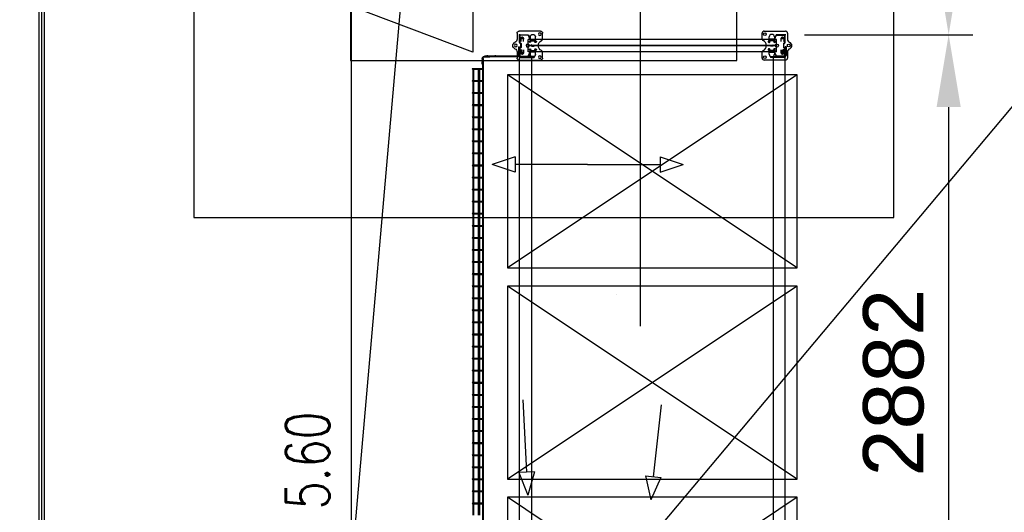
# Model space of a CAD drawing. Extents: x 34560 to 100229, y -303284 to -152113.
# Tile 19 of 74: x 80518 to 84597, y -287995 to -285955. Entities that reach past the tile are written whole.
import ezdxf
from ezdxf import colors
from ezdxf.entities.mleader import LeaderData, LeaderLine
from ezdxf.enums import TextEntityAlignment as Align
from ezdxf.math import Vec2, Vec3

# ---------------------------------------------------------------- set-up
doc = ezdxf.new("R2010")
doc.units = 0
doc.header["$LTSCALE"] = 100
doc.header["$PDMODE"] = 1
for name, pattern in [('A__G__-_-_RA_-A-$0$STRICHPUNKT', [25.4, 12.7, -6.35, 0, -6.35]), ('A_AGEG-_-____-A-$0$PUNKT2', [3.175, 0, -3.175]), ('A_AGEG-_-____-A-$0$VERDECKT', [9.525, 6.35, -3.175]), ('A_AGEG-_-____-A-$0$VERDECKT2', [4.7625, 3.175, -1.5875]), ('ATPI1189A__GEG-_-FOE_-A-$0$SLD_SOLID', [0]), ('MITTELLINIE', [2, 1.25, -0.25, 0.25, -0.25]), ('VERDECKT2', [0.1875, 0.125, -0.0625])]:
    doc.linetypes.add(name, pattern=pattern)
doc.layers.get('0').update_dxf_attribs({"linetype": 'CONTINUOUS'})
doc.layers.get('Defpoints').update_dxf_attribs({"linetype": 'CONTINUOUS'})
for name, color, linetype in [('A__G__-_-_RA_-A-$0$A1-ACHS-RAS---', 7, 'A__G__-_-_RA_-A-$0$STRICHPUNKT'), ('A_AGEG-_-____-A-$0$A2-VERD-UNT---', 1, 'A_AGEG-_-____-A-$0$VERDECKT'), ('A_AGEG-_-____-A-$0$A3-BEMA-SS-100', 8, 'CONTINUOUS'), ('A_AGEG-_-____-A-$0$A3-DECK-HOE', 5, 'A_AGEG-_-____-A-$0$VERDECKT2'), ('A_AGEG-_-____-A-$0$A4-GEFA-------', 1, 'CONTINUOUS'), ('A_AGEG-_-____-A-$0$A4-GEFA-TEX---', 1, 'CONTINUOUS'), ('A_AGEG-_-____-A-$0$A4-LINI-EF----', 1, 'CONTINUOUS'), ('ATPI1189A__GEG-_-FOE_-A-$0$71', 7, 'CONTINUOUS'), ('BITO_BUILDING', 8, 'CONTINUOUS'), ('BITO_DIMENSION', 7, 'CONTINUOUS'), ('BITO_FUßPLATTE', 2, 'CONTINUOUS'), ('BITO_PACKAGING', 4, 'CONTINUOUS'), ('BITO_RACKING_STA', 1, 'CONTINUOUS'), ('BITO_TRAVERSEN', 3, 'CONTINUOUS'), ('BITO_ZUBEHÖR', 5, 'CONTINUOUS')]:
    doc.layers.add(name, color=color, linetype=linetype)
doc.styles.add('A_AGEG-_-____-A-$0$NORMAL', font='romans.shx', dxfattribs={"width": 0.75})
doc.styles.get("Standard").update_dxf_attribs({"font": 'ARIAL.TTF'})
doc.dimstyles.new('A_AGEG-_-____-A-$0$100A_BEM25', dxfattribs={"dimtxt": 25, "dimasz": 25, "dimexe": 0, "dimexo": 0, "dimgap": 0, "dimtad": 0, "dimzin": 0, "dimtxsty": 'A_AGEG-_-____-A-$0$NORMAL', "dimcen": 25, "dimse1": 1, "dimse2": 1, "dimclrd": 256, "dimclre": 256, "dimclrt": 210, "dimazin": 0, "dimtfac": 0.4, "dimtix": 1, "dimtofl": 0, "dimtmove": 0, "dimatfit": 3, "dimfxl": 0, "dimtvp": 0.8, "dimtolj": 1, "dimtzin": 0, "dimarcsym": 0})
doc.dimstyles.new('BITO_100', dxfattribs={"dimscale": 100, "dimtxt": 2.5, "dimasz": 3, "dimexe": 1, "dimexo": 1, "dimgap": 1, "dimtad": 1, "dimdsep": 46, "dimtxsty": 'Standard', "dimcen": 0.09, "dimclrd": 256, "dimclre": 256, "dimclrt": 256, "dimazin": 0, "dimtfac": 0.8, "dimtix": 1, "dimtofl": 0, "dimtmove": 0, "dimatfit": 3, "dimfxl": 0, "dimtolj": 1, "dimtzin": 0, "dimlwd": -1, "dimarcsym": 0})

# ---------------------------------------------------------------- blocks, each defined once
blk = doc.blocks.new('A_AGEG-_-____-A-$0$FA7')
at = {"layer": 'A_AGEG-_-____-A-$0$A2-VERD-UNT---'}
for points in [[(-145, -145), (145, -145), (145, 145), (-145, 145)], [(-80, -80), (80, -80), (80, 80), (-80, 80)]]:
    blk.add_lwpolyline(points, close=True, dxfattribs=at)
blk = doc.blocks.new('A_AGEG-_-____-A-$0$PFEIL GEFÄLLE')
at = {"layer": 'A_AGEG-_-____-A-$0$A4-GEFA-------'}
for p, q in [((-3715.29, 3542.83), (-3715.29, 3482.81)), ((-3721.71, 3482.81), (-3715.29, 3463.75)), ((-3721.71, 3482.81), (-3708.87, 3482.81)), ((-3708.87, 3482.81), (-3715.29, 3463.75))]:
    blk.add_line(p, q, dxfattribs=at)
blk = doc.blocks.new('Fußplatte L mL DS')
at = {"color": 0, "linetype": 'ByBlock'}
for p, q in [((-60, -2), (-60, 87)), ((-52, 95), (-26.2, 95)), ((26.2, 95), (52, 95)), ((60, 87), (60, -2)), ((-46.5, 54.8), (-46.5, 55.2)), ((-36, 66.1), (-25.3, 66.5)), ((-25.3, 43.5), (-36, 43.9)), ((-25.3, 66.5), (-25.3, 66.5)), ((-25.3, 66.5), (-19.8, 66.5)), ((-25.3, 43.6), (-25.3, 66.4)), ((-20.3, 43.6), (-25.3, 43.6)), ((-19.8, 43.5), (-25.3, 43.5)), ((-25.3, 43.5), (-25.3, 43.5)), ((-20.3, 43.6), (-20.3, 66.4)), ((-20.3, 43.6), (-18.6, 43.5)), ((-2, 50.5), (-2, 59.5)), ((2.5, 50), (-1.5, 50)), ((-1, 59.5), (-1, 51)), ((-1, 51), (2.5, 51)), ((18.6, 66.5), (20.3, 66.4)), ((18.6, 43.5), (20.3, 43.6)), ((19.8, 66.5), (25.3, 66.5)), ((25.3, 43.5), (19.8, 43.5)), ((20.3, 66.4), (25.3, 66.4)), ((20.3, 43.6), (20.3, 66.4)), ((25.3, 43.6), (20.3, 43.6)), ((25.3, 66.5), (25.3, 66.5)), ((25.3, 66.5), (36, 66.1)), ((25.3, 43.6), (25.3, 66.4)), ((36, 43.9), (25.3, 43.5)), ((25.3, 43.5), (25.3, 43.5)), ((46.6, 55.2), (46.6, 54.8)), ((-35, 9), (-35, 12)), ((-33.1, 12), (-33.1, 9)), ((-31, 16), (-17.4, 16)), ((-17.4, 5), (-31, 5)), ((-26.8, 16), (-30.3, 16)), ((-30.3, 5), (-26.8, 5)), ((-29.6, 12), (-29.6, 9)), ((-20.2, 16), (-26.8, 16)), ((-26.8, 5), (-20.2, 5)), ((-17.4, 16), (-20.2, 16)), ((-17.4, 5), (-20.2, 5)), ((-17.4, 16), (-17.4, 16)), ((-17.4, 16), (-17.4, 16)), ((-17.4, 5), (-17.4, 5)), ((-17.4, 5), (-17.4, 5)), ((17.4, 16), (17.4, 16)), ((17.4, 16), (17.4, 16)), ((17.4, 16), (31, 16)), ((17.4, 16), (20.2, 16)), ((31, 5), (17.4, 5)), ((17.4, 5), (17.4, 5)), ((17.4, 5), (17.4, 5)), ((17.4, 5), (20.2, 5)), ((20.2, 16), (26.8, 16)), ((26.8, 5), (20.2, 5)), ((30.3, 16), (26.8, 16)), ((26.8, 5), (30.3, 5)), ((29.6, 12), (29.6, 9)), ((33.1, 12), (33.1, 9)), ((35, 12), (35, 9)), ((-26.2, -10), (-52, -10)), ((52, -10), (26.2, -10))]:
    blk.add_line(p, q, dxfattribs=at)
at = {"color": 0, "linetype": 'ByBlock', "ltscale": 9.523383}
for p, q in [((-25.3, 60.5), (-20.3, 60.5)), ((-25.3, 49.5), (-20.3, 49.5)), ((25.3, 60.5), (20.3, 60.5)), ((25.3, 49.5), (20.3, 49.5))]:
    blk.add_line(p, q, dxfattribs=at)
at = {"color": 0, "linetype": 'ByBlock'}
blk.add_lwpolyline([(-16.3, 63), (-16.4, 63), (-16.6, 63), (-16.8, 63.1), (-16.9, 63.1), (-17.1, 63.2), (-17.2, 63.3), (-17.4, 63.4), (-17.5, 63.5), (-17.6, 63.6), (-17.8, 63.7), (-17.9, 63.9), (-18, 64), (-18.1, 64.2), (-18.2, 64.4), (-18.3, 64.5), (-18.3, 64.7), (-18.4, 64.9), (-18.5, 65.1), (-18.5, 65.4), (-18.6, 65.6), (-18.6, 65.8), (-18.6, 66), (-18.6, 66.2), (-18.6, 66.5), (-20.3, 66.4), (-25.3, 66.4)], dxfattribs=at)
at = {"color": 0, "linetype": 'ByBlock', "flags": 128}
for points in [[(-18.6, 43.5), (-18.6, 43.8), (-18.6, 44), (-18.6, 44.2), (-18.6, 44.4), (-18.5, 44.6), (-18.5, 44.9), (-18.4, 45.1), (-18.3, 45.3), (-18.3, 45.5), (-18.2, 45.6), (-18.1, 45.8), (-18, 46), (-17.9, 46.1), (-17.8, 46.3), (-17.6, 46.4), (-17.5, 46.5), (-17.4, 46.6), (-17.2, 46.7), (-17.1, 46.8), (-16.9, 46.9), (-16.8, 46.9), (-16.6, 47), (-16.4, 47), (-16.3, 47)], [(-2, 59.5), (-2, 59.5), (-2, 59.6), (-2, 59.6), (-2, 59.7), (-2, 59.7), (-2, 59.7), (-2, 59.7), (-1.9, 59.8), (-1.9, 59.8), (-1.9, 59.8), (-1.9, 59.9), (-1.9, 59.9), (-1.8, 59.9), (-1.8, 59.9), (-1.8, 59.9), (-1.8, 59.9), (-1.7, 60), (-1.7, 60), (-1.7, 60), (-1.6, 60), (-1.6, 60), (-1.6, 60), (-1.5, 60), (-1.5, 60)], [(-1.5, 50), (-1.5, 50), (-1.6, 50), (-1.6, 50), (-1.6, 50), (-1.7, 50), (-1.7, 50), (-1.7, 50), (-1.8, 50.1), (-1.8, 50.1), (-1.8, 50.1), (-1.8, 50.1), (-1.9, 50.1), (-1.9, 50.1), (-1.9, 50.2), (-1.9, 50.2), (-1.9, 50.2), (-2, 50.3), (-2, 50.3), (-2, 50.3), (-2, 50.3), (-2, 50.4), (-2, 50.4), (-2, 50.5), (-2, 50.5)], [(-1.5, 60), (-1.5, 60), (-1.4, 60), (-1.4, 60), (-1.3, 60), (-1.3, 60), (-1.3, 60), (-1.2, 60), (-1.2, 59.9), (-1.2, 59.9), (-1.2, 59.9), (-1.1, 59.9), (-1.1, 59.9), (-1.1, 59.9), (-1.1, 59.8), (-1.1, 59.8), (-1, 59.8), (-1, 59.7), (-1, 59.7), (-1, 59.7), (-1, 59.7), (-1, 59.6), (-1, 59.6), (-1, 59.5), (-1, 59.5)], [(2.5, 51), (2.5, 51), (2.6, 51), (2.6, 51), (2.7, 51), (2.7, 51), (2.7, 51), (2.8, 51), (2.8, 50.9), (2.8, 50.9), (2.8, 50.9), (2.9, 50.9), (2.9, 50.9), (2.9, 50.9), (2.9, 50.8), (2.9, 50.8), (2.9, 50.8), (3, 50.8), (3, 50.7), (3, 50.7), (3, 50.7), (3, 50.6), (3, 50.6), (3, 50.5), (3, 50.5)], [(3, 50.5), (3, 50.5), (3, 50.4), (3, 50.4), (3, 50.3), (3, 50.3), (3, 50.3), (3, 50.3), (2.9, 50.2), (2.9, 50.2), (2.9, 50.2), (2.9, 50.1), (2.9, 50.1), (2.9, 50.1), (2.8, 50.1), (2.8, 50.1), (2.8, 50.1), (2.8, 50), (2.7, 50), (2.7, 50), (2.7, 50), (2.6, 50), (2.6, 50), (2.5, 50), (2.5, 50)], [(18.6, 66.5), (18.6, 66.2), (18.6, 66), (18.6, 65.8), (18.6, 65.6), (18.5, 65.4), (18.5, 65.1), (18.4, 64.9), (18.3, 64.7), (18.3, 64.5), (18.2, 64.4), (18.1, 64.2), (18, 64), (17.9, 63.9), (17.8, 63.7), (17.6, 63.6), (17.5, 63.5), (17.4, 63.4), (17.2, 63.3), (17.1, 63.2), (16.9, 63.1), (16.8, 63.1), (16.6, 63), (16.4, 63), (16.3, 63)], [(16.3, 47), (16.4, 47), (16.6, 47), (16.8, 46.9), (16.9, 46.9), (17.1, 46.8), (17.2, 46.7), (17.4, 46.6), (17.5, 46.5), (17.6, 46.4), (17.8, 46.3), (17.9, 46.1), (18, 46), (18.1, 45.8), (18.2, 45.6), (18.3, 45.5), (18.3, 45.3), (18.4, 45.1), (18.5, 44.9), (18.5, 44.6), (18.6, 44.4), (18.6, 44.2), (18.6, 44), (18.6, 43.8), (18.6, 43.5)]]:
    blk.add_lwpolyline(points, dxfattribs=at)
at = {"color": 0, "linetype": 'ByBlock'}
for centre, radius in [((-47.5, 84.2), 5.75), ((47.5, 84.2), 5.75), ((0, 34), 6.5), ((0, -15), 5.75)]:
    blk.add_circle(centre, radius, dxfattribs=at)
for centre, radius, start, end in [((-52, 87), 8, 90, 180), ((-26.2, 89), 6, 20.9248, 90), ((0, 99), 22, 200.9248, 339.0752), ((26.2, 89), 6, 90, 159.0752), ((52, 87), 8, 0, 90), ((-35.6, 55.2), 10.9, 92, 180), ((-35.6, 54.8), 10.9, 180, 268), ((-16.2, 66.5), 3.5, 269.8363, 180), ((-16.3, 43.5), 3.5, 180.1637, 90), ((16.2, 66.5), 3.5, 0, 270.1637), ((16.3, 43.5), 3.5, 90, 359.8363), ((35.7, 55.2), 10.9, 0, 88), ((35.7, 54.8), 10.9, 272, 0), ((-31, 12), 4, 90, 180), ((-31, 9), 4, 180, 270), ((31, 12), 4, 0, 90), ((31, 9), 4, 270, 0), ((-52, -2), 8, 180, 270), ((-26.2, -24), 14, 20.9248, 90), ((0, -14), 14, 200.9248, 339.0752), ((26.2, -24), 14, 90, 159.0752), ((52, -2), 8, 270, 0)]:
    blk.add_arc(centre, radius, start, end, dxfattribs=at)
for centre, major_axis, start_param, end_param in [((-30.3, 12), (0, 4), 0, 1.570796), ((-30.3, 9), (0, -4), 4.712389, 6.283185), ((-26.8, 12), (0, 4), 0, 1.570796), ((-26.8, 9), (0, -4), 4.712389, 6.283185), ((26.8, 12), (0, 4), 4.712389, 6.283185), ((26.8, 9), (0, -4), 0, 1.570796), ((30.3, 12), (0, 4), 4.712389, 6.283185), ((30.3, 9), (0, -4), 0, 1.570796)]:
    blk.add_ellipse(centre, major_axis=major_axis, ratio=0.707107, start_param=start_param, end_param=end_param, dxfattribs=at)
blk = doc.blocks.new('Stütze P2 ds')
at = {"color": 0}
for p, q in [((-45, 49.7), (-45, 19.2)), ((-43.2, 19.2), (-43.2, 49.7)), ((-28.9, 58.6), (-42.2, 53.7)), ((-41.6, 52.1), (-28.3, 56.9)), ((-25.5, 81.2), (-27.2, 81.2)), ((-27.2, 81.2), (-27.2, 60.9)), ((-27.2, 75.1), (-25.5, 75.1)), ((-25.5, 64.8), (-27.2, 64.8)), ((-25.5, 60.9), (-25.5, 81.2)), ((25.5, 81.2), (25.5, 60.9)), ((27.2, 81.2), (25.5, 81.2)), ((25.5, 75.1), (27.2, 75.1)), ((27.2, 64.8), (25.5, 64.8)), ((27.2, 60.9), (27.2, 81.2)), ((28.3, 56.9), (41.6, 52.1)), ((42.2, 53.7), (28.9, 58.6)), ((43.2, 49.7), (43.2, 19.2)), ((45, 19.2), (45, 49.7)), ((-47.5, 15), (-42.5, 15)), ((-45, 12.5), (-45, 17.5)), ((-12.8, 16.8), (-40.8, 16.8)), ((-40.8, 15), (-12.8, 15)), ((-9.7, 19.6), (-10.6, 18)), ((-9.1, 17.1), (-8.1, 18.8)), ((6, 21.8), (-6, 21.8)), ((-6, 20), (6, 20)), ((8.1, 18.8), (9.1, 17.1)), ((10.6, 18), (9.7, 19.6)), ((40.8, 16.8), (12.8, 16.8)), ((12.8, 15), (40.8, 15)), ((47.5, 15), (42.5, 15)), ((45, 12.5), (45, 17.5))]:
    blk.add_line(p, q, dxfattribs=at)
for centre, radius, start, end in [((-40.8, 49.7), 4.25, 110, 180), ((-40.8, 49.7), 2.5, 110, 180), ((-29.8, 60.9), 2.5, 290, 0), ((-29.8, 60.9), 4.25, 290, 0), ((29.8, 60.9), 4.25, 180, 250), ((29.8, 60.9), 2.5, 180, 250), ((40.8, 49.7), 2.5, 0, 70), ((40.8, 49.7), 4.25, 0, 70), ((-40.8, 19.2), 4.25, 180, 270), ((-40.8, 19.2), 2.5, 180, 270), ((-12.8, 19.2), 2.5, 270, 330), ((-12.8, 19.2), 4.25, 270, 330), ((-6, 17.5), 4.25, 90, 150), ((-6, 17.5), 2.5, 90, 150), ((6, 17.5), 4.25, 30, 90), ((6, 17.5), 2.5, 30, 90), ((12.8, 19.2), 4.25, 210, 270), ((12.8, 19.2), 2.5, 210, 270), ((40.8, 19.2), 4.25, 270, 0), ((40.8, 19.2), 2.5, 270, 0)]:
    blk.add_arc(centre, radius, start, end, dxfattribs=at)
blk = doc.blocks.new('*U431')
at = {"layer": 'BITO_ZUBEHÖR', "color": 0}
for p, q in [((-25.5, -1065), (-25.5, -35)), ((-25.5, -35), (-0.5, -35)), ((-0.5, -1065), (-0.5, -35)), ((0.5, -1065), (0.5, -35)), ((0.5, -35), (25.5, -35)), ((25.5, -1065), (25.5, -35)), ((-25.5, -1065), (-0.5, -1065)), ((0.5, -1065), (25.5, -1065))]:
    blk.add_line(p, q, dxfattribs=at)
at = {"color": 0, "xscale": -1, "rotation": 180}
blk.add_blockref('Stütze P2 ds', (0, 15), dxfattribs=at)
at = {"color": 0}
blk.add_blockref('Stütze P2 ds', (0, -1115), dxfattribs=at)
at = {"layer": 'BITO_FUßPLATTE', "xscale": -1, "rotation": 180}
blk.add_blockref('Fußplatte L mL DS', (0, 0), dxfattribs=at)
at = {"layer": 'BITO_FUßPLATTE'}
blk.add_blockref('Fußplatte L mL DS', (0, -1100), dxfattribs=at)
blk = doc.blocks.new('*U395')
at = {"layer": 'BITO_TRAVERSEN', "linetype": 'ByBlock'}
for p, q in [((0, 60), (0, 4)), ((0, 60), (4, 60)), ((4, 4), (4, 60)), ((-4, 0), (-40, 0)), ((-27.8, 7.5), (-26.8, 8.9)), ((-27.8, 0), (-27.8, 7.5)), ((-21.1, 9.9), (-22.4, 9.9)), ((-16.7, 8.9), (-15.7, 7.5)), ((-15.7, 0), (-15.7, 7.5)), ((-40, -4), (-40, 0)), ((-40, -4), (-4, -4))]:
    blk.add_line(p, q, dxfattribs=at)
at = {"layer": 'BITO_TRAVERSEN', "ltscale": 7.618686}
for p, q in [((0, 43), (4, 43)), ((0, 33), (4, 33)), ((0, 29), (4, 29)), ((0, 23), (4, 23)), ((0, 13), (4, 13))]:
    blk.add_line(p, q, dxfattribs=at)
at = {"layer": 'BITO_TRAVERSEN', "linetype": 'ByBlock', "ltscale": 9.825358}
blk.add_line((-21.8, 0), (-21.8, 8.8), dxfattribs=at)
at = {"layer": 'BITO_TRAVERSEN'}
blk.add_lwpolyline([(4, 50), (2698, 50), (2698, 0), (4, 0)], close=True, dxfattribs=at)
at = {"layer": 'BITO_TRAVERSEN', "linetype": 'ByBlock'}
for radius in [8, 4]:
    blk.add_arc((-4, 4), radius, 270, 0, dxfattribs=at)
for centre, major_axis, start_param, end_param in [((-22.4, 8.7), (-4.5, 0), 4.712389, 6.099926), ((-21.1, 8.7), (4.5, 0), 0.18326, 1.570796)]:
    blk.add_ellipse(centre, major_axis=major_axis, ratio=0.258819, start_param=start_param, end_param=end_param, dxfattribs=at)
blk = doc.blocks.new('*U396')
at = {"layer": 'BITO_TRAVERSEN', "linetype": 'ByBlock'}
for p, q in [((-40, 4), (-40, 0)), ((-40, 4), (-4, 4)), ((-4, 0), (-40, 0)), ((-27.8, 0), (-27.8, -7.5)), ((-15.7, 0), (-15.7, -7.5)), ((-27.8, -7.5), (-26.8, -8.9)), ((-21.1, -9.9), (-22.4, -9.9)), ((-16.7, -8.9), (-15.7, -7.5)), ((0, -60), (0, -4)), ((4, -4), (4, -60)), ((0, -60), (4, -60))]:
    blk.add_line(p, q, dxfattribs=at)
at = {"layer": 'BITO_TRAVERSEN', "linetype": 'ByBlock', "ltscale": 9.825358}
blk.add_line((-21.8, 0), (-21.8, -8.8), dxfattribs=at)
at = {"layer": 'BITO_TRAVERSEN', "ltscale": 7.618686}
for p, q in [((0, -13), (4, -13)), ((0, -23), (4, -23)), ((0, -29), (4, -29)), ((0, -33), (4, -33)), ((0, -43), (4, -43))]:
    blk.add_line(p, q, dxfattribs=at)
at = {"layer": 'BITO_TRAVERSEN'}
blk.add_lwpolyline([(4, -50), (2698, -50), (2698, 0), (4, 0)], close=True, dxfattribs=at)
at = {"layer": 'BITO_TRAVERSEN', "linetype": 'ByBlock'}
for radius in [8, 4]:
    blk.add_arc((-4, -4), radius, 0, 90, dxfattribs=at)
at = {"layer": 'BITO_TRAVERSEN', "linetype": 'ByBlock', "extrusion": (0, 0, -1)}
for centre, major_axis, start_param, end_param in [((-22.4, -8.7), (-4.5, 0), 4.712389, 6.099926), ((-21.1, -8.7), (4.5, 0), 0.18326, 1.570796)]:
    blk.add_ellipse(centre, major_axis=major_axis, ratio=0.258819, start_param=start_param, end_param=end_param, dxfattribs=at)
blk = doc.blocks.new('*U98')
at = {"color": 0}
for p, q in [((1200, 0), (0, 800)), ((1200, 800), (0, 0))]:
    blk.add_line(p, q, dxfattribs=at)
blk.add_lwpolyline([(0, 0), (1200, 0), (1200, 800), (0, 800)], close=True, dxfattribs=at)
blk = doc.blocks.new('Pos. 3.2 DS')
at = {"layer": 'BITO_PACKAGING'}
for p in [(-50, -966), (-50, -1841), (-50, -2716)]:
    blk.add_blockref('*U98', p, dxfattribs=at)
at = {"layer": 'BITO_RACKING_STA', "rotation": 90}
blk.add_blockref('*U431', (0, -45), dxfattribs=at)
at = {"layer": 'BITO_RACKING_STA', "color": 3, "rotation": 270}
for name, p in [('*U395', (0, -90)), ('*U396', (1100, -90))]:
    blk.add_blockref(name, p, dxfattribs=at)
blk = doc.blocks.new('*U407')
at = {"layer": 'BITO_ZUBEHÖR', "color": 0}
for p, q in [((-31, 0), (-7, 0)), ((-31, -3), (-31, 0)), ((-25.8, 5.3), (-25.4, 5.8)), ((-25.8, 0), (-25.8, 5.3)), ((-19.1, 6.8), (-20.9, 6.8)), ((-14.6, 5.8), (-14.2, 5.3)), ((-14.2, 0), (-14.2, 5.3)), ((-31, -3), (-7, -3)), ((-3, -144), (-3, -7)), ((0, -144), (0, -7)), ((0, -144), (-3, -144))]:
    blk.add_line(p, q, dxfattribs=at)
at = {"layer": 'BITO_ZUBEHÖR', "color": 4, "linetype": 'VERDECKT2'}
for p, q in [((-25.8, -3), (-25.8, 0)), ((-14.2, 0), (-14.2, -3)), ((0, -76.5), (-3, -76.5)), ((-3, -123.5), (0, -123.5)), ((-3, -130.8), (0, -130.8)), ((-3, -137.2), (0, -137.2))]:
    blk.add_line(p, q, dxfattribs=at)
at = {"layer": 'BITO_ZUBEHÖR', "color": 5, "linetype": 'MITTELLINIE'}
for p, q in [((-20, -1), (-20, 7.8)), ((2.5, -100), (-5.5, -100)), ((-5.5, -134), (2.5, -134))]:
    blk.add_line(p, q, dxfattribs=at)
at = {"layer": 'BITO_ZUBEHÖR', "color": 0}
for radius in [7, 4]:
    blk.add_arc((-7, -7), radius, 0, 90, dxfattribs=at)
for centre, major_axis, start_param, end_param in [((-20.9, 5.6), (-4.5, 0), 4.712389, 6.099926), ((-19.1, 5.6), (4.5, 0), 0.18326, 1.570796)]:
    blk.add_ellipse(centre, major_axis=major_axis, ratio=0.258819, start_param=start_param, end_param=end_param, dxfattribs=at)
blk = doc.blocks.new('Gittersegment 2700_ds')
at = {"color": 5, "linetype": 'ByBlock'}
blk.add_line((5, 0), (-1, 0), dxfattribs=at)
at = {"color": 0, "linetype": 'ByBlock'}
for p, q in [((1, 10.5), (3, 10.5)), ((1, -13.9), (1, 10.5)), ((3, 3.5), (1, 3.5)), ((3, 10.5), (3, -13.9)), ((3, -3.5), (1, -3.5)), ((8, -18.9), (9.3, -18.9)), ((9.3, -20.9), (8, -20.9)), ((8.5, -15.8), (8.5, -18.8)), ((2693.5, -15.8), (8.5, -15.8)), ((9.7, -18.8), (8.5, -18.8)), ((2669.6, -18.8), (23.9, -18.8)), ((24.5, -18.9), (32.4, -18.9)), ((32.4, -20.9), (24.5, -20.9)), ((32.4, -18.9), (32.4, -20.9)), ((49.3, -34.5), (49.3, -31.5)), ((49.3, -31.5), (49.5, -31.5)), ((49.3, -36.9), (49.3, -34.5)), ((49.3, -34.5), (49.5, -34.5)), ((49.3, -36.9), (49.5, -36.9)), ((49.5, -60.6), (49.5, -20.6)), ((52.5, -60.6), (52.5, -20.6)), ((52.5, -31.5), (99.5, -31.5)), ((52.5, -34.5), (99.5, -34.5)), ((52.5, -36.9), (99.5, -36.9)), ((99.5, -60.6), (99.5, -20.6)), ((102.5, -60.6), (102.5, -20.6)), ((102.5, -31.5), (149.5, -31.5)), ((102.5, -34.5), (149.5, -34.5)), ((102.5, -36.9), (149.5, -36.9)), ((149.5, -60.6), (149.5, -20.6)), ((152.5, -60.6), (152.5, -20.6)), ((152.5, -31.5), (199.5, -31.5)), ((152.5, -34.5), (199.5, -34.5)), ((152.5, -36.9), (199.5, -36.9)), ((199.5, -60.6), (199.5, -20.6)), ((202.5, -60.6), (202.5, -20.6)), ((202.5, -31.5), (249.5, -31.5)), ((202.5, -34.5), (249.5, -34.5)), ((202.5, -36.9), (249.5, -36.9)), ((249.5, -60.6), (249.5, -20.6)), ((252.5, -60.6), (252.5, -20.6)), ((252.5, -31.5), (299.5, -31.5)), ((252.5, -34.5), (299.5, -34.5)), ((252.5, -36.9), (299.5, -36.9)), ((299.5, -60.6), (299.5, -20.6)), ((302.5, -60.6), (302.5, -20.6)), ((302.5, -31.5), (349.5, -31.5)), ((302.5, -34.5), (349.5, -34.5)), ((302.5, -36.9), (349.5, -36.9)), ((349.5, -60.6), (349.5, -20.6)), ((352.5, -60.6), (352.5, -20.6)), ((352.5, -31.5), (399.5, -31.5)), ((352.5, -34.5), (399.5, -34.5)), ((352.5, -36.9), (399.5, -36.9)), ((399.5, -60.6), (399.5, -20.6)), ((402.5, -60.6), (402.5, -20.6)), ((402.5, -31.5), (449.5, -31.5)), ((402.5, -34.5), (449.5, -34.5)), ((402.5, -36.9), (449.5, -36.9)), ((449.5, -60.6), (449.5, -20.6)), ((452.5, -60.6), (452.5, -20.6)), ((452.5, -31.5), (499.5, -31.5)), ((452.5, -34.5), (499.5, -34.5)), ((452.5, -36.9), (499.5, -36.9)), ((499.5, -60.6), (499.5, -20.6)), ((502.5, -60.6), (502.5, -20.6)), ((502.5, -31.5), (549.5, -31.5)), ((502.5, -34.5), (549.5, -34.5)), ((502.5, -36.9), (549.5, -36.9)), ((549.5, -60.6), (549.5, -20.6)), ((552.5, -60.6), (552.5, -20.6)), ((552.5, -31.5), (599.5, -31.5)), ((552.5, -34.5), (599.5, -34.5)), ((552.5, -36.9), (599.5, -36.9)), ((599.5, -60.6), (599.5, -20.6)), ((602.5, -60.6), (602.5, -20.6)), ((602.5, -31.5), (649.5, -31.5)), ((602.5, -34.5), (649.5, -34.5)), ((602.5, -36.9), (649.5, -36.9)), ((649.5, -60.6), (649.5, -20.6)), ((652.5, -60.6), (652.5, -20.6)), ((652.5, -31.5), (699.5, -31.5)), ((652.5, -34.5), (699.5, -34.5)), ((652.5, -36.9), (699.5, -36.9)), ((699.5, -60.6), (699.5, -20.6)), ((702.5, -60.6), (702.5, -20.6)), ((702.5, -31.5), (749.5, -31.5)), ((702.5, -34.5), (749.5, -34.5)), ((702.5, -36.9), (749.5, -36.9)), ((749.5, -60.6), (749.5, -20.6)), ((752.5, -60.6), (752.5, -20.6)), ((752.5, -31.5), (799.5, -31.5)), ((752.5, -34.5), (799.5, -34.5)), ((752.5, -36.9), (799.5, -36.9)), ((799.5, -60.6), (799.5, -20.6)), ((802.5, -60.6), (802.5, -20.6)), ((802.5, -31.5), (849.5, -31.5)), ((802.5, -34.5), (849.5, -34.5)), ((802.5, -36.9), (849.5, -36.9)), ((849.5, -60.6), (849.5, -20.6)), ((852.5, -60.6), (852.5, -20.6)), ((852.5, -31.5), (899.5, -31.5)), ((852.5, -34.5), (899.5, -34.5)), ((852.5, -36.9), (899.5, -36.9)), ((899.5, -60.6), (899.5, -20.6)), ((902.5, -60.6), (902.5, -20.6)), ((902.5, -31.5), (949.5, -31.5)), ((902.5, -34.5), (949.5, -34.5)), ((902.5, -36.9), (949.5, -36.9)), ((949.5, -60.6), (949.5, -20.6)), ((952.5, -60.6), (952.5, -20.6)), ((952.5, -31.5), (999.5, -31.5)), ((952.5, -34.5), (999.5, -34.5)), ((952.5, -36.9), (999.5, -36.9)), ((999.5, -60.6), (999.5, -20.6)), ((1002.5, -60.6), (1002.5, -20.6)), ((1002.5, -31.5), (1049.5, -31.5)), ((1002.5, -34.5), (1049.5, -34.5)), ((1002.5, -36.9), (1049.5, -36.9)), ((1049.5, -60.6), (1049.5, -20.6)), ((1052.5, -60.6), (1052.5, -20.6)), ((1052.5, -31.5), (1099.5, -31.5)), ((1052.5, -34.5), (1099.5, -34.5)), ((1052.5, -36.9), (1099.5, -36.9)), ((1099.5, -60.6), (1099.5, -20.6)), ((1102.5, -60.6), (1102.5, -20.6)), ((1102.5, -31.5), (1149.5, -31.5)), ((1102.5, -34.5), (1149.5, -34.5)), ((1102.5, -36.9), (1149.5, -36.9)), ((1149.5, -60.6), (1149.5, -20.6)), ((1152.5, -60.6), (1152.5, -20.6)), ((1152.5, -31.5), (1199.5, -31.5)), ((1152.5, -34.5), (1199.5, -34.5)), ((1152.5, -36.9), (1199.5, -36.9)), ((1199.5, -60.6), (1199.5, -20.6)), ((1202.5, -60.6), (1202.5, -20.6)), ((1202.5, -31.5), (1249.5, -31.5)), ((1202.5, -34.5), (1249.5, -34.5)), ((1202.5, -36.9), (1249.5, -36.9)), ((1249.5, -60.6), (1249.5, -20.6)), ((1252.5, -60.6), (1252.5, -20.6)), ((1252.5, -31.5), (1299.5, -31.5)), ((1252.5, -34.5), (1299.5, -34.5)), ((1252.5, -36.9), (1299.5, -36.9)), ((1299.5, -60.6), (1299.5, -20.6)), ((1302.5, -60.6), (1302.5, -20.6)), ((1302.5, -31.5), (1349.5, -31.5)), ((1302.5, -34.5), (1349.5, -34.5)), ((1302.5, -36.9), (1349.5, -36.9)), ((1349.5, -60.6), (1349.5, -20.6)), ((1352.5, -60.6), (1352.5, -20.6)), ((1352.5, -31.5), (1399.5, -31.5)), ((1352.5, -34.5), (1399.5, -34.5)), ((1352.5, -36.9), (1399.5, -36.9)), ((1399.5, -60.6), (1399.5, -20.6)), ((1402.5, -60.6), (1402.5, -20.6)), ((1402.5, -31.5), (1449.5, -31.5)), ((1402.5, -34.5), (1449.5, -34.5)), ((1402.5, -36.9), (1449.5, -36.9)), ((1449.5, -60.6), (1449.5, -20.6)), ((1452.5, -60.6), (1452.5, -20.6)), ((1452.5, -31.5), (1499.5, -31.5)), ((1452.5, -34.5), (1499.5, -34.5)), ((1452.5, -36.9), (1499.5, -36.9)), ((1499.5, -60.6), (1499.5, -20.6)), ((1502.5, -60.6), (1502.5, -20.6)), ((1502.5, -31.5), (1549.5, -31.5)), ((1502.5, -34.5), (1549.5, -34.5)), ((1502.5, -36.9), (1549.5, -36.9)), ((1549.5, -60.6), (1549.5, -20.6)), ((1552.5, -60.6), (1552.5, -20.6)), ((1552.5, -31.5), (1599.5, -31.5)), ((1552.5, -34.5), (1599.5, -34.5)), ((1552.5, -36.9), (1599.5, -36.9)), ((1599.5, -60.6), (1599.5, -20.6)), ((1602.5, -60.6), (1602.5, -20.6)), ((1602.5, -31.5), (1649.5, -31.5)), ((1602.5, -34.5), (1649.5, -34.5)), ((1602.5, -36.9), (1649.5, -36.9)), ((1649.5, -60.6), (1649.5, -20.6)), ((1652.5, -60.6), (1652.5, -20.6)), ((1652.5, -31.5), (1699.5, -31.5)), ((1652.5, -34.5), (1699.5, -34.5)), ((1652.5, -36.9), (1699.5, -36.9)), ((1699.5, -60.6), (1699.5, -20.6)), ((1702.5, -60.6), (1702.5, -20.6)), ((1702.5, -31.5), (1749.5, -31.5)), ((1702.5, -34.5), (1749.5, -34.5)), ((1702.5, -36.9), (1749.5, -36.9)), ((1749.5, -60.6), (1749.5, -20.6)), ((1752.5, -60.6), (1752.5, -20.6)), ((1752.5, -31.5), (1799.5, -31.5)), ((1752.5, -34.5), (1799.5, -34.5)), ((1752.5, -36.9), (1799.5, -36.9)), ((1799.5, -60.6), (1799.5, -20.6)), ((1802.5, -60.6), (1802.5, -20.6)), ((1802.5, -31.5), (1849.5, -31.5)), ((1802.5, -34.5), (1849.5, -34.5)), ((1802.5, -36.9), (1849.5, -36.9)), ((1849.5, -60.6), (1849.5, -20.6)), ((1852.5, -60.6), (1852.5, -20.6)), ((1852.5, -31.5), (1899.5, -31.5)), ((1852.5, -34.5), (1899.5, -34.5)), ((1852.5, -36.9), (1899.5, -36.9)), ((49.3, -59.8), (49.3, -56.8)), ((49.3, -56.8), (49.5, -56.8)), ((49.3, -59.8), (49.5, -59.8)), ((52.5, -56.8), (99.5, -56.8)), ((52.5, -59.8), (99.5, -59.8)), ((102.5, -56.8), (149.5, -56.8)), ((102.5, -59.8), (149.5, -59.8)), ((152.5, -56.8), (199.5, -56.8)), ((152.5, -59.8), (199.5, -59.8)), ((202.5, -56.8), (249.5, -56.8)), ((202.5, -59.8), (249.5, -59.8)), ((252.5, -56.8), (299.5, -56.8)), ((252.5, -59.8), (299.5, -59.8)), ((302.5, -56.8), (349.5, -56.8)), ((302.5, -59.8), (349.5, -59.8)), ((352.5, -56.8), (399.5, -56.8)), ((352.5, -59.8), (399.5, -59.8)), ((402.5, -56.8), (449.5, -56.8)), ((402.5, -59.8), (449.5, -59.8)), ((452.5, -56.8), (499.5, -56.8)), ((452.5, -59.8), (499.5, -59.8)), ((502.5, -56.8), (549.5, -56.8)), ((502.5, -59.8), (549.5, -59.8)), ((552.5, -56.8), (599.5, -56.8)), ((552.5, -59.8), (599.5, -59.8)), ((602.5, -56.8), (649.5, -56.8)), ((602.5, -59.8), (649.5, -59.8)), ((652.5, -56.8), (699.5, -56.8)), ((652.5, -59.8), (699.5, -59.8)), ((702.5, -56.8), (749.5, -56.8)), ((702.5, -59.8), (749.5, -59.8)), ((752.5, -56.8), (799.5, -56.8)), ((752.5, -59.8), (799.5, -59.8)), ((802.5, -56.8), (849.5, -56.8)), ((802.5, -59.8), (849.5, -59.8)), ((852.5, -56.8), (899.5, -56.8)), ((852.5, -59.8), (899.5, -59.8)), ((902.5, -56.8), (949.5, -56.8)), ((902.5, -59.8), (949.5, -59.8)), ((952.5, -56.8), (999.5, -56.8)), ((952.5, -59.8), (999.5, -59.8)), ((1002.5, -56.8), (1049.5, -56.8)), ((1002.5, -59.8), (1049.5, -59.8)), ((1052.5, -56.8), (1099.5, -56.8)), ((1052.5, -59.8), (1099.5, -59.8)), ((1102.5, -56.8), (1149.5, -56.8)), ((1102.5, -59.8), (1149.5, -59.8)), ((1152.5, -56.8), (1199.5, -56.8)), ((1152.5, -59.8), (1199.5, -59.8)), ((1202.5, -56.8), (1249.5, -56.8)), ((1202.5, -59.8), (1249.5, -59.8)), ((1252.5, -56.8), (1299.5, -56.8)), ((1252.5, -59.8), (1299.5, -59.8)), ((1302.5, -56.8), (1349.5, -56.8)), ((1302.5, -59.8), (1349.5, -59.8)), ((1352.5, -56.8), (1399.5, -56.8)), ((1352.5, -59.8), (1399.5, -59.8)), ((1402.5, -56.8), (1449.5, -56.8)), ((1402.5, -59.8), (1449.5, -59.8)), ((1452.5, -56.8), (1499.5, -56.8)), ((1452.5, -59.8), (1499.5, -59.8)), ((1502.5, -56.8), (1549.5, -56.8)), ((1502.5, -59.8), (1549.5, -59.8)), ((1552.5, -56.8), (1599.5, -56.8)), ((1552.5, -59.8), (1599.5, -59.8)), ((1602.5, -56.8), (1649.5, -56.8)), ((1602.5, -59.8), (1649.5, -59.8)), ((1652.5, -56.8), (1699.5, -56.8)), ((1652.5, -59.8), (1699.5, -59.8)), ((1702.5, -56.8), (1749.5, -56.8)), ((1702.5, -59.8), (1749.5, -59.8)), ((1752.5, -56.8), (1799.5, -56.8)), ((1752.5, -59.8), (1799.5, -59.8)), ((1802.5, -56.8), (1849.5, -56.8)), ((1802.5, -59.8), (1849.5, -59.8)), ((1852.5, -56.8), (1899.5, -56.8)), ((1852.5, -59.8), (1899.5, -59.8))]:
    blk.add_line(p, q, dxfattribs=at)
for centre in [(51, -20.6), (101, -20.6), (151, -20.6), (201, -20.6), (251, -20.6), (301, -20.6), (351, -20.6), (401, -20.6), (451, -20.6), (501, -20.6), (551, -20.6), (601, -20.6), (651, -20.6), (701, -20.6), (751, -20.6), (801, -20.6), (851, -20.6), (901, -20.6), (951, -20.6), (1001, -20.6), (1051, -20.6), (1101, -20.6), (1151, -20.6), (1201, -20.6), (1251, -20.6), (1301, -20.6), (1351, -20.6), (1401, -20.6), (1451, -20.6), (1501, -20.6), (1551, -20.6), (1601, -20.6), (1651, -20.6), (1701, -20.6), (1751, -20.6), (1801, -20.6), (1851, -20.6)]:
    blk.add_circle(centre, 1.5, dxfattribs=at)
for centre, radius, start, end in [((8, -13.9), 7, 180, 270), ((8, -13.9), 5, 180, 270), ((9.3, -16.9), 2, 270, 292.3453), ((9.3, -16.9), 4, 270, 292.3453), ((16.9, -35.4), 18, 67.6547, 112.3453), ((16.9, -35.4), 16, 67.6547, 112.3453), ((24.5, -16.9), 4, 247.6547, 270), ((24.5, -16.9), 2, 247.6547, 270), ((51, -60.6), 1.5, 180, 0), ((101, -60.6), 1.5, 180, 0), ((151, -60.6), 1.5, 180, 0), ((201, -60.6), 1.5, 180, 0), ((251, -60.6), 1.5, 180, 0), ((301, -60.6), 1.5, 180, 0), ((351, -60.6), 1.5, 180, 0), ((401, -60.6), 1.5, 180, 0), ((451, -60.6), 1.5, 180, 0), ((501, -60.6), 1.5, 180, 0), ((551, -60.6), 1.5, 180, 0), ((601, -60.6), 1.5, 180, 0), ((651, -60.6), 1.5, 180, 0), ((701, -60.6), 1.5, 180, 0), ((751, -60.6), 1.5, 180, 0), ((801, -60.6), 1.5, 180, 0), ((851, -60.6), 1.5, 180, 0), ((901, -60.6), 1.5, 180, 0), ((951, -60.6), 1.5, 180, 0), ((1001, -60.6), 1.5, 180, 0), ((1051, -60.6), 1.5, 180, 0), ((1101, -60.6), 1.5, 180, 0), ((1151, -60.6), 1.5, 180, 0), ((1201, -60.6), 1.5, 180, 0), ((1251, -60.6), 1.5, 180, 0), ((1301, -60.6), 1.5, 180, 0), ((1351, -60.6), 1.5, 180, 0), ((1401, -60.6), 1.5, 180, 0), ((1451, -60.6), 1.5, 180, 0), ((1501, -60.6), 1.5, 180, 0), ((1551, -60.6), 1.5, 180, 0), ((1601, -60.6), 1.5, 180, 0), ((1651, -60.6), 1.5, 180, 0), ((1701, -60.6), 1.5, 180, 0), ((1751, -60.6), 1.5, 180, 0), ((1801, -60.6), 1.5, 180, 0), ((1851, -60.6), 1.5, 180, 0)]:
    blk.add_arc(centre, radius, start, end, dxfattribs=at)
blk = doc.blocks.new('*U404')
at = {"layer": 'BITO_ZUBEHÖR'}
blk.add_blockref('Gittersegment 2700_ds', (0, 0), dxfattribs=at)
blk = doc.blocks.new('*D372')
at = {"layer": 'BITO_DIMENSION', "lineweight": -2}
for p, q in [((83769.8, -286017.3), (84467, -286017.3)), ((83769.8, -288899.3), (84467, -288899.3))]:
    blk.add_line(p, q, dxfattribs=at)
at = {"layer": 'BITO_DIMENSION'}
blk.add_line((84367, -288599.3), (84367, -286317.3), dxfattribs=at)
for points in [[(84317, -286317.3), (84417, -286317.3), (84367, -286017.3)], [(84317, -288599.3), (84417, -288599.3), (84367, -288899.3)]]:
    blk.add_solid(points, dxfattribs=at)
at = {"layer": 'Defpoints', "color": 0}
for p in [(83669.8, -286017.3), (84367, -286017.3), (83669.8, -288899.3)]:
    blk.add_point(p, dxfattribs=at)
at = {"layer": 'BITO_DIMENSION', "insert": (84139.3, -287458.3), "char_height": 250, "attachment_point": 5, "rotation": 90}
blk.add_mtext('\\A1;2882', dxfattribs=at)
blk = doc.blocks.new('*D373')
at = {"layer": 'BITO_DIMENSION', "lineweight": -2}
for p, q in [((83769.8, -284307.3), (84467, -284307.3)), ((83769.8, -286017.3), (84467, -286017.3))]:
    blk.add_line(p, q, dxfattribs=at)
at = {"layer": 'BITO_DIMENSION'}
blk.add_line((84367, -285717.3), (84367, -284607.3), dxfattribs=at)
for points in [[(84317, -284607.3), (84417, -284607.3), (84367, -284307.3)], [(84317, -285717.3), (84417, -285717.3), (84367, -286017.3)]]:
    blk.add_solid(points, dxfattribs=at)
at = {"layer": 'Defpoints', "color": 0}
for p in [(83669.8, -284307.3), (84367, -284307.3), (83669.8, -286017.3)]:
    blk.add_point(p, dxfattribs=at)
at = {"layer": 'BITO_DIMENSION', "insert": (84139.3, -285162.3), "char_height": 250, "attachment_point": 5, "rotation": 90}
blk.add_mtext('\\A1;1710', dxfattribs=at)
blk = doc.blocks.new('EG-A-008 GR')
at = {"layer": 'A__G__-_-_RA_-A-$0$A1-ACHS-RAS---'}
blk.add_line((372, 3258.94), (372, -63.75), dxfattribs=at)
at = {"layer": 'A_AGEG-_-____-A-$0$A3-BEMA-SS-100'}
blk.add_line((292.2, 2820.89), (292.2, -63.75), dxfattribs=at)
at = {"layer": 'A_AGEG-_-____-A-$0$A3-DECK-HOE'}
blk.add_line((412, 2780.89), (412, -63.75), dxfattribs=at)
blk.add_lwpolyline([(163.81, -63.75), (412, 2780.89)], dxfattribs=at)
at = {"layer": 'A_AGEG-_-____-A-$0$A4-GEFA-------', "linetype": 'A_AGEG-_-____-A-$0$PUNKT2'}
for p, q in [((402, -63.75), (402, 2240.89)), ((282, 1700.89), (402, 1160.89)), ((452, 1700.89), (402, 1160.89))]:
    blk.add_line(p, q, dxfattribs=at)
at = {"layer": 'ATPI1189A__GEG-_-FOE_-A-$0$71', "color": 56, "linetype": 'ATPI1189A__GEG-_-FOE_-A-$0$SLD_SOLID'}
for p, q in [((163, 700.89), (163, 2145.89)), ((164.08, 700.89), (164.08, 2145.89)), ((165.16, 700.89), (165.16, 2145.89))]:
    blk.add_line(p, q, dxfattribs=at)
at = {"layer": 'A_AGEG-_-____-A-$0$A2-VERD-UNT---'}
blk.add_blockref('A_AGEG-_-____-A-$0$FA7', (372, 1700.89), dxfattribs=at)
at = {"layer": 'A_AGEG-_-____-A-$0$A4-GEFA-TEX---', "yscale": 0.5, "zscale": 0.5}
for p, xscale, rotation in [((-1381.24, -279.83), 0.5, 270), ((2161.6, -279.83), -0.5, 90), ((-1397.71, -387.13), -0.4999999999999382, 3.040938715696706), ((2075.17, -484.18), 0.4999999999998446, 353.7731094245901)]:
    blk.add_blockref('A_AGEG-_-____-A-$0$PFEIL GEFÄLLE', p, dxfattribs=dict(at, xscale=xscale, rotation=rotation))
at = {"layer": 'A_AGEG-_-____-A-$0$A3-BEMA-SS-100', "color": 10, "style": 'A_AGEG-_-____-A-$0$NORMAL', "width": 0.75}
blk.add_text('5.60', height=18, rotation=90, dxfattribs=at).set_placement((274.2, 1455.24), align=Align.MIDDLE_CENTER)
at = {"layer": 'A_AGEG-_-____-A-$0$A4-LINI-EF----'}
blk.add_leader([(0, 926.9), (1657, 2902.3)], dimstyle='A_AGEG-_-____-A-$0$100A_BEM25', override={"dimgap": 0, "dimtad": 0}, dxfattribs=at)

msp = doc.modelspace()

# ---------------------------------------------------------------- block references
at = {"layer": 'BITO_BUILDING', "color": 6, "xscale": 10, "yscale": 10, "zscale": 10}
msp.add_blockref('EG-A-008 GR', (78969.319, -302332.766), dxfattribs=at)
at = {"layer": 'BITO_RACKING_STA'}
msp.add_blockref('Pos. 3.2 DS', (82589.319, -286017.332), dxfattribs=at)
at = {"layer": 'BITO_RACKING_STA', "color": 5, "rotation": 270}
for name, p in [('*U407', (82589.319, -286107.332)), ('*U404', (82455.319, -286107.332))]:
    msp.add_blockref(name, p, dxfattribs=at)

# ---------------------------------------------------------------- dimensions: what is measured, and where the dimension line sits
at = {"layer": 'BITO_DIMENSION'}
dim = msp.add_linear_dim(base=(84366.968, -284307.332), p1=(83669.832, -286017.332), p2=(83669.832, -284307.332), angle=90, dimstyle='BITO_100', override={"dimtmove": 1}, dxfattribs=at)
dim.commit()
dim.dimension.update_dxf_attribs({"geometry": '*D373', "text_midpoint": (84139.325, -285162.332)})
dim = msp.add_linear_dim(base=(84366.968, -286017.332), p1=(83669.832, -288899.332), p2=(83669.832, -286017.332), angle=90, dimstyle='BITO_100', dxfattribs=at)
dim.commit()
dim.dimension.update_dxf_attribs({"geometry": '*D372', "text_midpoint": (84139.325, -287458.332)})

# ---------------------------------------------------------------- leaders
ml = msp.add_multileader_mtext('Standard', dxfattribs=at)
ml.set_content('Rückwandgitter\\P5000 mm hoch', color=256)
ml.set_leader_properties()
ml.build(insert=Vec2(0, 0))
ml.multileader.update_dxf_attribs({"text_right_attachment_type": 6, "dogleg_length": 0.36, "arrow_head_size": 250, "scale": 100})
ctx = ml.context
ctx.base_point, ctx.scale, ctx.char_height, ctx.arrow_head_size, ctx.landing_gap_size, ctx.plane_origin = Vec3(77441.574, -285155.959), 100, 250, 250, 200, Vec3(78018.258, -288406.887)
ctx.right_attachment, ctx.text_align_type = 6, 2
notes = []
notes.append((ctx, [(1, (1, 1, 0), (80261.953, -285283.091), (-1, 0), 36, [(0, [(82395.482, -283455.521), (82395.482, -286089.521)], 0, [])])]))
ctx.mtext.insert, ctx.mtext.alignment, ctx.mtext.flow_direction = Vec3(80025.953, -285028.827), 3, 5
for ctx, leaders in notes:
    for number, flags, end, landing, length, lines in leaders:
        leader = LeaderData()
        leader.index, (leader.has_last_leader_line, leader.has_dogleg_vector, leader.attachment_direction) = number, flags
        leader.last_leader_point, leader.dogleg_vector, leader.dogleg_length = Vec3(end), Vec3(landing), length
        for number, points, colour, breaks in lines:
            line = LeaderLine()
            line.index, line.vertices, line.color, line.breaks = number, Vec3.list(points), colors.encode_raw_color(colour), breaks
            leader.lines.append(line)
        ctx.leaders.append(leader)

doc.saveas('drawing.dxf')
